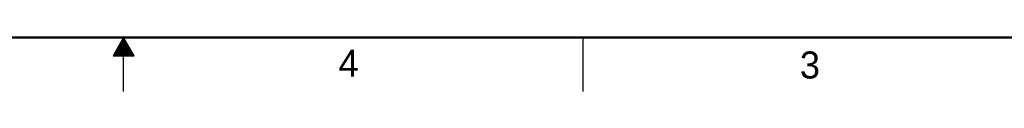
# Model space of a CAD drawing. Header units: inches. Extents: x 0 to 34, y 0 to 22.
# Tile 4 of 15: x 16 to 25.1, y 0 to 0.5. Entities that reach past the tile are written whole.
import ezdxf

# ---------------------------------------------------------------- set-up
doc = ezdxf.new("R2010")
doc.units = ezdxf.units.IN
doc.header["$LTSCALE"] = 1.87
doc.header["$MEASUREMENT"] = 0
doc.layers.get('0').update_dxf_attribs({"linetype": 'CONTINUOUS'})
doc.styles.get("Standard").update_dxf_attribs({"font": 'txt', "width": 0.8})

msp = doc.modelspace()

# ---------------------------------------------------------------- linework, layer by layer
at = {"color": 2, "linetype": 'CONTINUOUS'}
for p, q in [((17, 0.5), (16.902, 0.3303)), ((16.9769, 0.46), (17.0231, 0.46)), ((16.9827, 0.47), (17.0173, 0.47)), ((16.9885, 0.48), (17.0116, 0.48)), ((16.9942, 0.49), (17.0058, 0.49)), ((17.098, 0.3303), (17, 0.5)), ((17, 0), (17, 0.5)), ((21.25, 0), (21.25, 0.5)), ((16.925, 0.37), (17.0751, 0.37)), ((16.9307, 0.38), (17.0693, 0.38)), ((16.9365, 0.39), (17.0635, 0.39)), ((16.9423, 0.4), (17.0578, 0.4)), ((16.9481, 0.41), (17.052, 0.41)), ((16.9538, 0.42), (17.0462, 0.42)), ((16.9596, 0.43), (17.0404, 0.43)), ((16.9654, 0.44), (17.0347, 0.44)), ((16.9712, 0.45), (17.0289, 0.45)), ((16.902, 0.3303), (17.098, 0.3303)), ((16.9076, 0.34), (17.0924, 0.34)), ((16.9134, 0.35), (17.0866, 0.35)), ((16.9192, 0.36), (17.0808, 0.36))]:
    msp.add_line(p, q, dxfattribs=at)
at = {"color": 7, "linetype": 'CONTINUOUS', "const_width": 0.02}
msp.add_lwpolyline([(0.5, 0.5), (33.5, 0.5)], dxfattribs=at)

# ---------------------------------------------------------------- texts
at = {"color": 2, "linetype": 'CONTINUOUS'}
for s, p in [('4', (18.9884, 0.1369)), ('3', (23.2555, 0.121))]:
    msp.add_text(s, height=0.25, dxfattribs=at).set_placement(p)

doc.saveas('drawing.dxf')
